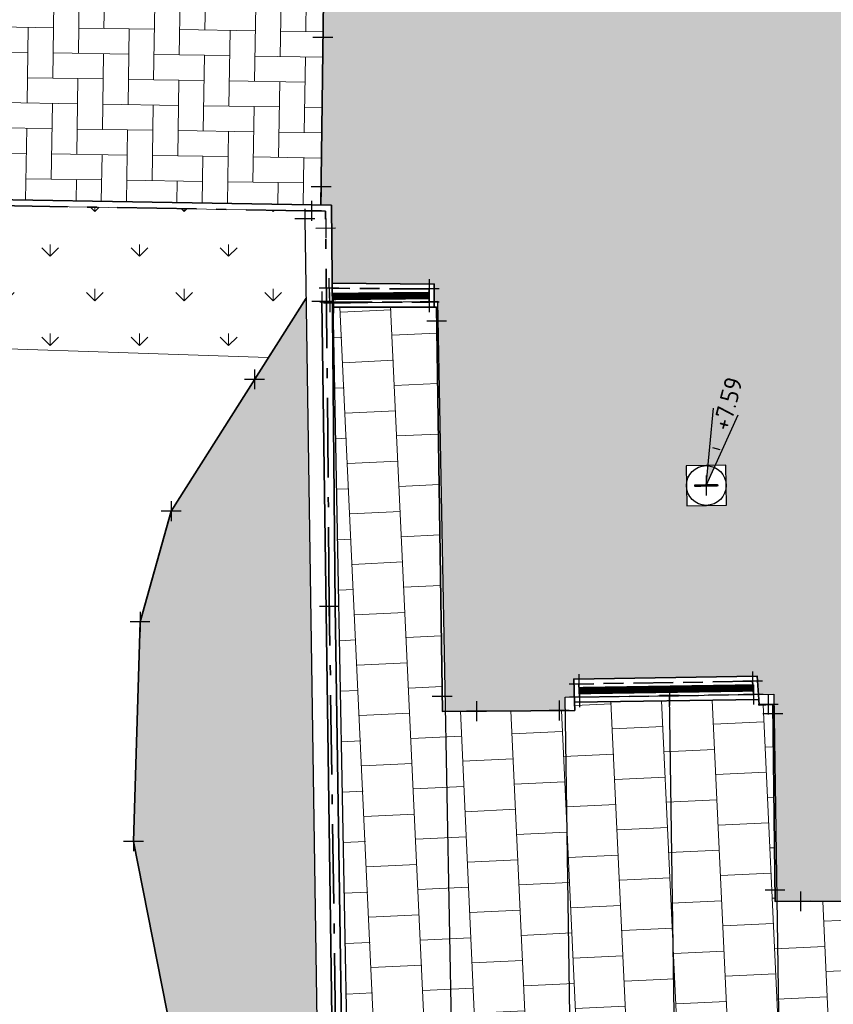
# Model space of a CAD drawing. Header units: millimetres. Extents: x -52896 to 112378, y -5052 to 108299.
# Tile 2 of 6: x 28122 to 44507, y 15473 to 35295. Entities that reach past the tile are written whole.
import ezdxf
from ezdxf.enums import TextEntityAlignment as Align

# ---------------------------------------------------------------- set-up
doc = ezdxf.new("R2010")
doc.units = ezdxf.units.MM
doc.header["$LTSCALE"] = 100
doc.linetypes.add('VH-OPSLUITBAND_100X200', pattern=[16, 8, -2, 4, -2])
doc.linetypes.add('VH-OPSLUITBAND_120X250', pattern=[26, 16, -4, 2, -4])
doc.layers.add('R-WE-AL-SITUATIEMETING-S', color=7, linetype='Continuous')
doc.layers.add('X-XX-AL-MEETPUNT_MARKER-S', color=7, linetype='Continuous')
for name, color, linetype, lineweight in [('R-WE-GR-BEPLANTING-G', 90, 'Continuous', 35), ('R-WE-GW-OPHOGING_KRUIN-G', 90, 'Continuous', 35), ('R-WE-IE-TERREINAFSCHEIDING_KUNSTMATIG_HEKWERK_LAAG-G', 210, 'Continuous', 35), ('R-WE-OG-BEBOUWING_FIETSENSTALLING-G', 7, 'Continuous', 25), ('R-WE-RI-PUT_INSPECTIE-S', 7, 'Continuous', 25), ('R-WE-RI-PUTDEKSELHOOGTE-S', 130, 'Continuous', 25), ('R-WE-VH-KANTOPSLUITING_VOORKANTBAND-G', 50, 'Continuous', 35), ('R-WE-VH-KANTVERHARDING-G', 7, 'Continuous', 35), ('R-WE-VH-VERHARDING_BETONSTRAATSTEEN_KF_HEIDEPAARS_ELLEBOOG-A', 241, 'Continuous', 18), ('R-WE-VH-VERHARDING_TEGEL_300X300-A', 252, 'Continuous', 18)]:
    doc.layers.add(name, color=color, linetype=linetype, lineweight=lineweight)
for name, color, linetype, lineweight, true_color in [('R-WE-GR-GRAS-A', 7, 'Continuous', 18, 0x7ca500), ('R-WE-GR-HAAG-G', 3, 'GR-HAAG1', 25, 0x00ff00), ('R-WE-VH-KANTOPSLUITING_OPSLUITBAND_100X200-G', 150, 'VH-OPSLUITBAND_100X200', 35, 0x007fff), ('R-WE-VH-KANTOPSLUITING_OPSLUITBAND_120X250-G', 150, 'VH-OPSLUITBAND_120X250', 35, 0x007fff)]:
    doc.layers.add(name, color=color, linetype=linetype, lineweight=lineweight, true_color=true_color)
doc.styles.add('NLCS-ISO', font='txt')
doc.linetypes.add('GR-HAAG1', pattern='A,6,[176,NLCS.SHX,S=0.125,R=0,X=0,Y=0],-2', length=8)
pattern_1 = [(90, (0, 0), (-898.025612, 898.025612), [238.125, -1557.926224]), (45, (0, 0), (-898.0256121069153, 898.0256121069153), [238.125, -1031.875]), (135, (0, 0), (-898.0256121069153, -898.0256121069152), [238.125, -1031.875])]

# ---------------------------------------------------------------- blocks, each defined once
blk = doc.blocks.new('SRI-PUT_INSPECTIE-SO')
at = {"lineweight": -3, "flags": 128}
blk.add_lwpolyline([(-1.999999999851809, -2.000000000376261), (2.000000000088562, -2.000000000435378), (2.000000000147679, 1.999999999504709), (-2.00000000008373, 1.999999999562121)], close=True, dxfattribs=at)
at = {"lineweight": -3, "ltscale": 1.5}
blk.add_circle((0, -7.105427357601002e-14), 1.999999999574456, dxfattribs=at)
at = {"ltscale": 0.1, "style": 'NLCS-ISO'}
blk.add_text('I', height=2.5, dxfattribs=at).set_placement((-0.002795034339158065, -0.007140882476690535), align=Align.MIDDLE_CENTER)
blk = doc.blocks.new('SAL-MEETPUNT_MARKER-SO')
at = {"layer": 'X-XX-AL-MEETPUNT_MARKER-S'}
for points in [[(0.7071067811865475, 0.7071067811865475), (-0.7071067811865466, -0.7071067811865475)], [(0.7071067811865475, -0.7071067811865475), (-0.7071067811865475, 0.7071067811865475)]]:
    blk.add_lwpolyline(points, dxfattribs=at)
blk = doc.blocks.new('SRI-PUTDEKSELHOOGTE-SO')
blk.add_hatch(color=256).paths.add_polyline_path([(3.661812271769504, 1.37184081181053), (3.018955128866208, 2.485302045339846), (0, 0)])
for p, q in [((0, 0), (6.037910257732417, 4.970604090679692)), ((0, 0), (7.323624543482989, 2.743681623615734)), ((0, 0), (3.018955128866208, 2.485302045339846)), ((3.14752655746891, 2.262609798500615), (3.533240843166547, 1.594533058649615))]:
    blk.add_line(p, q)
at = {"ltscale": 0.1, "style": 'NLCS-ISO'}
blk.add_attdef('PUTHGT', text='', height=1.8, rotation=30.00000000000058, dxfattribs=at).set_placement((5.01661480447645, 2.929534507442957), align=Align.MIDDLE_LEFT)

msp = doc.modelspace()

# ---------------------------------------------------------------- hatches: boundary and pattern name
at = {"layer": 'R-WE-GR-GRAS-A'}
h = msp.add_hatch(dxfattribs=at)
h.set_pattern_fill('GRASS', color=256, scale=50)
h.set_pattern_definition(pattern_1)
h.paths.add_polyline_path([(33887.94043083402, 29690.60858189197), (31171.11952124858, 25401.47363404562), (30545.83833171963, 23173.45558340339), (30411.72413189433, 18753.03497205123), (31181.5643064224, 14869.11644744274), (30716.34141781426, 9870.989131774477), (31133.60307369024, 5861.160368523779), (31705.39923237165, 2333.909150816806), (32817.83345036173, -721.2546927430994), (32391.0775705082, -1874.044534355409), (30648.34919181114, -3006.306782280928), (28371.79237761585, -4753.242295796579), (34801.86822683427, -4647.131156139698), (34722.69332322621, -2782.804481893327), (34375.77931522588, -2797.537352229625)])
h.paths.add_polyline_path([(68244.73930850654, 37701.50635222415), (67238.20887634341, 47131.47822331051), (65444.8300127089, 47534.24025160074), (66712.13843501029, 61046.24921997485), (56339.30076360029, 64485.41941685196), (56091.92808511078, 63562.39693135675), (55950.41645634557, 53793.36047647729), (55854.78729562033, 45253.36232816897), (55778.67695198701, 39885.15948930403, 0.3348562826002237), (58451.91543748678, 35863.2017254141), (66902.55923802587, 32789.37459254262), (75061.62929090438, 29864.80125341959), (77651.54256165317, 28905.35829571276, 0.4200545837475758), (82759.83210815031, 31434.92064571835), (83346.30860625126, 33618.09561551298), (82128.33482460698, 33947.38321275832)])
h.paths.add_polyline_path([(66078.83441741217, 35632.46937008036), (65796.23638451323, 34855.54366414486), (65724.17573111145, 34881.75492056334), (65703.07828314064, 34599.43104046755), (65391.5881690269, 34712.73208439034), (65556.80692373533, 34942.63345168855), (65484.74627041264, 34968.84470808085), (65767.3443032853, 35745.77041398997)], flags=16)
h.paths.add_polyline_path([(63256.52024476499, 38494.1415596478, -1), (63820.99777268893, 39061.03230791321, -1)], flags=16)
h.paths.add_polyline_path([(63503.47916323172, 38742.15626201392, -1), (63574.03885420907, 38813.01760553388, -1)], flags=0)
h.paths.add_polyline_path([(73076.66637290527, 31230.58740095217), (73358.55651468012, 31127.93289343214), (73255.90200710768, 30846.04275152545), (72974.01186528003, 30948.69725909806)], flags=16)
h.paths.add_polyline_path([(60716.21125765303, 35731.89189895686), (60613.66282936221, 35449.96314933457), (60331.734079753, 35552.51157766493), (60434.28250805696, 35834.44032730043)], flags=16)
h.paths.add_polyline_path([(79608.13436972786, 32983.87573065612, -1), (77322.00038184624, 30687.96820039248, -1)], flags=16)
h.paths.add_polyline_path([(76845.63406537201, 30458.29093044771, -1), (76488.42562974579, 30099.55537882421, -1)], flags=16)
h.paths.add_polyline_path([(58046.47795875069, 36826.89224770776, -1), (58403.68639437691, 37185.62779933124, -1)], flags=16)
h.paths.add_polyline_path([(58925.46108967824, 38634.02727708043), (58577.63100611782, 38436.50706807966), (58380.1107971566, 38784.337151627), (58727.94088071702, 38981.85736062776)], flags=16)
h.paths.add_polyline_path([(58925.46108967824, 38634.02727708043), (58862.71751476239, 38630.71087509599), (58826.56343001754, 38610.18026920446, -0.2748725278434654), (58648.77811432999, 38509.22237509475), (58588.18987992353, 38474.81649341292), (58553.78399821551, 38535.4047277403, -0.06645234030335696), (58511.66656145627, 38567.45952725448, -0.2046814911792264), (58452.82610419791, 38713.19004346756), (58418.42022250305, 38773.77827780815), (58479.00845681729, 38808.18415950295, -0.2748725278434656), (58656.79377255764, 38909.14205356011), (58692.94785732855, 38929.67265958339), (58727.94088071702, 38981.85736062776)], flags=16)
h.paths.add_polyline_path([(58878.57627230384, 38659.68728580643), (58802.68007894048, 38655.6756832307, -0.549943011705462), (58540.48470170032, 38596.40086907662, -0.7419630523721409), (58683.62896496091, 38865.32288408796), (58725.95739892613, 38928.44680037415)], flags=0)
h.paths.add_polyline_path([(58628.67680365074, 38684.97000459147, -1), (58676.8950832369, 38733.39442406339, -1)], flags=0)
h.paths.add_polyline_path([(78266.32830747, 31794.03597164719, -1), (78211.29174851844, 31738.76412371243, -1)], flags=0)
h.paths.add_polyline_path([(57502.72857993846, 42164.48915595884, -1), (59788.86256782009, 44460.39668622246, -1)], flags=16)
h.paths.add_polyline_path([(78504.01359876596, 32038.62274503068, -1), (78448.97703980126, 31983.35089708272, -1)], flags=0)
h.paths.add_polyline_path([(78578.95671767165, 31761.29871102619, -1), (78523.92015870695, 31706.02686307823, -1)], flags=0)
h.paths.add_polyline_path([(58704.64835679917, 43182.54781864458, -1), (58759.68491576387, 43237.81966659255, -1)], flags=0)
h.paths.add_polyline_path([(58629.70523789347, 43459.87185264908, -1), (58684.74179684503, 43515.14370058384, -1)], flags=0)
h.paths.add_polyline_path([(58392.01994665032, 43215.285079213, -1), (58447.05650561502, 43270.55692716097, -1)], flags=0)
h.paths.add_polyline_path([(62752.82001327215, 51276.76893350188), (61119.13637698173, 51358.88698771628), (60373.4108798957, 52814.75754547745), (61261.36901896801, 54188.5100492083), (62895.05265529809, 54106.39199492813), (63640.77815242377, 52650.5214371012)], flags=16)
edge = h.paths.add_edge_path()
edge.add_arc((94825.26127321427, 98374.63018261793), 10399.75130898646, 319.4239527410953, 346.5461266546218)
edge.add_arc((101928.1093061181, 96366.86453055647), 3039.542317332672, 352.2123106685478, 416.3800498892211)
edge.add_line((103611.0477614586, 98897.97805123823), (98366.53633353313, 100503.2412325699))
edge.add_line((98366.53633353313, 100503.2412325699), (92496.43112359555, 102347.5868684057))
edge.add_line((92496.4311236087, 102347.5868684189), (88889.98606290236, 103100.7429108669))
edge.add_arc((89111.1153926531, 100727.1970995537), 2383.824217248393, 95.32254779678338, 162.985212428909)
edge.add_arc((88844.69157423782, 100237.9100055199), 2336.876130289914, 149.4776912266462, 221.1984612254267)
edge.add_line((87086.34979439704, 98698.6815515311), (89356.6603020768, 95815.69348373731))
edge.add_arc((100878.2851309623, 104048.7672607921), 14160.9089579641, 215.5486802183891, 234.0337913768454)
edge.add_line((92561.46979304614, 92587.44425029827), (92785.00531682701, 93018.48023468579))
edge.add_line((92785.00531682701, 93018.4802346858), (92980.5966696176, 93025.8215750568))
edge.add_ellipse((92990.51666753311, 93151.28193245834), major_axis=(-0.2666256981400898, 124.9997156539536), ratio=0.9999999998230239, start_angle=92.02732270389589, end_angle=182.0273226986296, ccw=False)
edge.add_ellipse((92990.51666753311, 93151.28193245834), major_axis=(-0.2666256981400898, 124.9997156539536), ratio=0.9999999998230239, start_angle=182.0273226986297, end_angle=452.02732270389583, ccw=False)
edge.add_line((93010.3815360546, 93026.93952248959), (93205.40493406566, 93034.2595452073))
edge.add_line((93205.4049340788, 93034.2595452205), (93495.84826882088, 92564.18170511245))
edge.add_line((93495.84826875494, 92564.18170515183), (92638.41928944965, 92531.9989019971))
edge.add_arc((100878.2851309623, 104048.7672607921), 14160.90895796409, 234.4175364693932, 249.1713507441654)
edge.add_line((95843.02908856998, 90813.30205916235), (99560.0299112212, 89944.41605742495))
edge.add_arc((99993.49826535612, 92959.44401739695), 3046.02830150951, 261.8186886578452, 333.7043049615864)
h.paths.add_polyline_path([(99391.69723498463, 92947.14633336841, -0.1060884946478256), (93973.11673331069, 95271.87456447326), (89416.32236683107, 99669.5614677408), (89301.67400106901, 99937.66828637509, -0.1832087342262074), (89190.16205038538, 100198.4405542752), (89043.22944676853, 100542.0445180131), (89298.65552814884, 100798.5625815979), (95887.0383568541, 98358.94955848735), (100590.6246155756, 97079.21665420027, -0.4624203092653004), (101713.3403245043, 95171.00454935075, -0.2150448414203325)], flags=0)
h.paths.add_polyline_path([(95296.05443565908, 95632.49324948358, -1), (95860.53196358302, 96199.38399774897, -1)], flags=0)
h.paths.add_polyline_path([(95543.01335413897, 95880.50795186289, -1), (95613.5730451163, 95951.36929538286, -1)], flags=0)
h.paths.add_polyline_path([(89307.57570994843, 99931.6667226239, -1), (89872.05323787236, 100498.5574708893, -1)], flags=0)
h.paths.add_polyline_path([(99391.69723498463, 92947.14633336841, 0.2150448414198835), (101713.3403245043, 95171.00454935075, 0.4624203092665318), (100590.6246155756, 97079.21665420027), (95887.0383568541, 98358.94955848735), (89298.65552814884, 100798.5625815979), (89043.22944676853, 100542.0445180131), (89190.16205038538, 100198.4405542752, -0.6825790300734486), (89872.05323787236, 100498.5574708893, -1.010577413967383), (89301.67400106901, 99937.66828637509), (89416.32236683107, 99669.5614677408), (93973.11673331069, 95271.87456447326, 0.1060884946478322)], flags=16)
edge = h.paths.add_edge_path()
edge.add_line((34969.61266675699, 100034.25977274), (36757.75344613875, 100098.1781088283))
edge.add_line((36757.75344613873, 100098.1781088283), (37882.62655688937, 100162.0959048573))
edge.add_line((37882.62655694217, 100162.0959048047), (39050.61347584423, 100235.298072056))
edge.add_line((39050.61347584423, 100235.298072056), (40413.84863156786, 100599.5382540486))
edge.add_arc((39983.61233210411, 102243.7081944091), 1699.528777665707, 284.6640121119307, 360.3010024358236)
edge.add_line((41683.11765708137, 102252.6365998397), (41451.50857845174, 103758.9905538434))
edge.add_line((41451.50857845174, 103758.9905538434), (41246.20018323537, 104537.7860744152))
edge.add_arc((37901.02968891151, 102258.3901385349), 4047.939163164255, 394.2704795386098, 453.3702377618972)
edge.add_line((37663.06012604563, 106299.328390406), (33073.69196135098, 105414.8461420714))
edge.add_arc((35214.47169297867, 96724.96973197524), 8949.686580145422, 103.8394254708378, 137.2466504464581)
edge.add_arc((31956.07791765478, 98684.37123014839), 5283.852807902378, 128.8323578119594, 150.9238641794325)
edge.add_ellipse((27277.61771893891, 101061.5446505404), major_axis=(-199.9996673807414, -0.4266013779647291), ratio=0.9999999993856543, start_angle=413.61636537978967, end_angle=612.268032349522, ccw=False)
edge.add_arc((31956.07791765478, 98684.37123014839), 5283.852807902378, 155.2049581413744, 164.924371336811)
edge.add_line((26854.07761326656, 100058.6686467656), (27926.53277916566, 98508.14618092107))
edge.add_arc((29226.334878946, 99629.7359320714), 1716.813638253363, 220.7906695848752, 294.7408452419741)
edge.add_line((29944.84650093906, 98070.50852156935), (31068.38657746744, 98427.87345590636))
edge.add_line((31068.38657746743, 98427.87345590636), (31760.64377970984, 98760.2767741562))
edge.add_arc((35451.60406784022, 94141.75381481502), 5912.185904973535, 94.67623249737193, 128.6306122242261, ccw=False)
h.paths.add_polyline_path([(31946.90137442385, 101277.2728227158, -0.2264729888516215), (29606.88755291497, 100372.8396770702), (29621.31266967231, 100903.2017382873, -0.01044324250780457), (29883.8059955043, 101156.1307981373, -0.3667992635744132), (30273.9554182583, 101495.7848061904, -0.08422569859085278), (32809.55626874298, 102942.938915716, -0.02655224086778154), (37389.89975361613, 103417.2790482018), (38354.46662208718, 103383.9810599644), (38476.87901388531, 103353.1540427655, -0.715312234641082), (38546.65772242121, 103119.2253594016), (34840.54331603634, 102862.4180255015, 0.1170196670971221)], flags=16)
h.paths.add_polyline_path([(29996.99429479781, 100812.3742504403, -1), (30561.4718227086, 101379.2649986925, -1)], flags=0)
h.paths.add_polyline_path([(34840.54331603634, 102862.4180255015), (38546.65772242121, 103119.2253594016, 0.715312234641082), (38476.87901388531, 103353.1540427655), (38354.46662208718, 103383.9810599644), (37389.89975361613, 103417.2790482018, 0.02655224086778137), (32809.55626874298, 102942.938915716, 0.08422569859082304), (30273.9554182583, 101495.7848061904, -0.2017887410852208), (30561.4718227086, 101379.2649986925, -1), (29996.99429479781, 100812.3742504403, -0.2391293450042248), (29883.8059955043, 101156.1307981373, 0.01044324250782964), (29621.31266967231, 100903.2017382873), (29606.88755291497, 100372.8396770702, 0.2264729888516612), (31946.90137442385, 101277.2728227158, -0.1170196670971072)], flags=16)
h.paths.add_polyline_path([(62987.18248174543, 21885.71230909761), (62624.41085362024, 26870.05266127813, 0.4164545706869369), (59887.95417667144, 29165.8535792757, 0.412712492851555), (59234.77354531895, 28414.92544500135), (59541.6747031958, 25423.80447132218, -0.6177320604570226), (56817.13523805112, 23458.59565217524), (53316.18227336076, 25143.94556805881, -0.620093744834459), (53159.04536528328, 28533.48801392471), (54443.62265139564, 29308.39039228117), (53998.96640668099, 29697.71404708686), (52747.51708304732, 28974.94298091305, 0.5814237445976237), (52992.36386799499, 24727.23599255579), (56600.16235298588, 22986.31684661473, 0.5895165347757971), (60143.44346111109, 25371.36820902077), (59991.35057958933, 26877.48678948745), (60488.82050519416, 26927.72296305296), (60641.23983749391, 25418.37166297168, -0.5892264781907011), (56377.86235184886, 22538.41777186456), (52772.84879053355, 24277.9930714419, -0.5832561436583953), (52486.85449851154, 29401.79754317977), (53748.90245616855, 30130.68982092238), (53998.96640668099, 29697.71404708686), (54443.62265139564, 29308.39039228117), (55728.19993752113, 30083.29277065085, 0.4046548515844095), (55961.58908222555, 31057.47884485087, 0.4145368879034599), (52467.0248425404, 31792.56618641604), (48288.76683390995, 29063.33046875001, 0.5701355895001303), (48561.10990606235, 24703.88104807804), (59370.61440958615, 19428.57466956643, 0.574509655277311)])
h.paths.add_polyline_path([(61567.0114583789, 20077.52373900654, -1), (61209.80302276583, 19718.78818739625, -1)], flags=16)
h.paths.add_polyline_path([(48977.39538015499, 27118.83703206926, -1), (51263.52936803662, 29414.7445623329, -1)], flags=16)
h.paths.add_polyline_path([(50179.3151569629, 28136.89569480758, -1), (50234.3517159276, 28192.16754275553, -1)], flags=0)
h.paths.add_polyline_path([(50104.3720380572, 28414.21972881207, -1), (50159.40859700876, 28469.49157674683, -1)], flags=0)
h.paths.add_polyline_path([(47637.38414150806, 26433.53078937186, -1), (47994.59257713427, 26792.26634099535, -1)], flags=16)
h.paths.add_polyline_path([(70633.15670534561, 26521.56036224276, 0.5631067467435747), (67225.10499128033, 23770.71040009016), (68792.33211875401, 14359.61221066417, 0.1746882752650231), (69622.67376224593, 12941.50969144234), (74856.00666492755, 8289.292614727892, 0.4940338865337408), (78838.66350906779, 9179.551825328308), (83338.94421371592, 19010.88650476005, 0.4486844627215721), (81940.18190299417, 22373.73886562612)])
h.paths.add_polyline_path([(77757.2410103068, 17951.30924115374, -0.4337534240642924), (78039.00590721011, 17277.72995155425), (77167.3911469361, 15338.10596098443, -0.494915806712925), (76393.12271493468, 15157.37149645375), (73977.89574206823, 17150.03124536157, -0.1788671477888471), (73106.21342737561, 18648.10359624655), (73063.16033676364, 18894.49139092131, -0.5791766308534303), (73730.000334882, 19449.19067482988)], flags=16)
h.paths.add_polyline_path([(74756.18960166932, 14641.74147745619, -1), (74191.7120737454, 14074.8507291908, -1)], flags=16)
h.paths.add_polyline_path([(74509.23068318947, 14393.72677507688, -1), (74438.67099222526, 14322.86543157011, -1)], flags=0)
h.paths.add_polyline_path([(80649.9673373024, 17943.07408761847), (81104.98109681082, 17735.80016578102), (78622.63326759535, 12286.47779926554), (78167.61950807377, 12493.75172108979)], flags=16)
h.paths.add_polyline_path([(82278.89552285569, 19054.58745518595), (82732.94765443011, 18845.21538959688), (78555.58270936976, 9786.024746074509), (78101.53057780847, 9995.396811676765)], flags=16)
h.paths.add_polyline_path([(69830.52173509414, 14162.8640568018, -1), (69473.31329948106, 13804.1285051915, -1)], flags=16)
h.paths.add_polyline_path([(76923.47885660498, 8472.171210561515, -1), (76566.27042097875, 8113.435658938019, -1)], flags=16)
h.paths.add_polyline_path([(64014.31210794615, 38886.54396156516), (64719.90901785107, 39595.15739689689), (63869.57289545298, 40441.87368878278), (63163.97598554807, 39733.26025345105)], flags=24)
h.paths.add_polyline_path([(59145.08748474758, 44368.35729006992), (59885.96424013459, 45112.40139715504), (59035.62811773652, 45959.11768904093), (58294.7513623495, 45215.0735819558)], flags=24)
h.paths.add_polyline_path([(78478.68018391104, 31691.78871154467), (79219.55693929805, 32435.83281862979), (78369.22081689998, 33282.54911051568), (77628.34406151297, 32538.50500343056)], flags=8)
h.paths.add_polyline_path([(91411.2143084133, 99113.3800399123), (92116.81121831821, 99821.99347524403), (91266.47509592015, 100668.7097671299), (90560.87818601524, 99960.09633179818)], flags=8)
h.paths.add_polyline_path([(96149.97764647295, 93283.80591278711), (97173.09316583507, 94311.29539401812), (96322.75704343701, 95158.01168590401), (95299.64152407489, 94130.522204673)], flags=8)
h.paths.add_polyline_path([(29686.65852962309, 101041.7304944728), (30709.77404899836, 102069.219975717), (29859.43792654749, 102915.9362676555), (28836.32240717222, 101888.4467864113)], flags=24)
h.paths.add_polyline_path([(50287.79624254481, 28237.22703097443), (51028.67299793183, 28981.27113805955), (50178.33687553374, 29827.98742994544), (49437.46012014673, 29083.94332286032)], flags=8)
h.paths.add_polyline_path([(74815.77561487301, 15190.99938159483), (75838.89113424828, 16218.48886283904), (74988.5550118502, 17065.20515472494), (73965.43949247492, 16037.71567348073)], flags=24)
h.paths.add_polyline_path([(71395.00442184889, 21244.34293782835), (72135.88117723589, 21988.38704491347), (71285.54505483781, 22835.10333679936), (70544.6682994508, 22091.05922971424)], flags=24)
h = msp.add_hatch(dxfattribs=at)
h.set_pattern_fill('GRASS', color=256, scale=50)
h.set_pattern_definition(pattern_1)
h.paths.add_polyline_path([(50225.73040815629, 49431.1079368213), (50224.6664883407, 49483.19323433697), (50178.26651414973, 49589.11230646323), (49888.44066374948, 49593.81626518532), (49900.35444071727, 50327.86194252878), (49893.6906737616, 50350.1962153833), (49541.92273841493, 50374.15273716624), (49685.80783249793, 52486.9036132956), (49922.51937741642, 52470.7827997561), (49981.96372432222, 53013.86065171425), (50134.99043122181, 52997.11061743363), (50162.75411033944, 53250.75692743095), (50607.49558292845, 53202.07630774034), (50613.33762590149, 53783.141241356), (50622.853540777, 54693.4627437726), (50280.43452617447, 54686.4683251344), (50277.22172194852, 54843.75448662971), (49943.14478176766, 54849.17665349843), (49955.41329272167, 55605.07862134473), (49596.6268563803, 55629.51312553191), (49740.51195051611, 57742.26400160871), (49977.22349543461, 57726.14318806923), (50036.66784234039, 58269.22104002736), (50189.69454923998, 58252.47100574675), (50217.45822835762, 58506.11731574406), (50357.62619737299, 58490.77477628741), (50358.09294313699, 58491.67292398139), (50360.4069260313, 58490.47040258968), (50662.19970094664, 58457.43669605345), (50693.69718197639, 61470.58200798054), (49045.77298104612, 62463.2132549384), (43094.21128633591, 52664.72088674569), (43807.77020313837, 51629.62201596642), (37611.1355218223, 39478.18191095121), (32410.42620981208, 40107.02183642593), (28316.20185133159, 42871.62716510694), (28151.36720645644, 35917.40223215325), (34352.91450610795, 35798.18459573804), (34357.41728348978, 35978.12625058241), (41361.69974097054, 35802.85430130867, 0.2838628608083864), (44357.30331741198, 37654.79685212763), (50208.76946293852, 48195.41490574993, 0.109493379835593), (50566.09397392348, 49438.06036988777)])
h.paths.add_polyline_path([(42405.85080281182, 43875.30953884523, -1), (44691.98479069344, 46171.21706910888, -1)], flags=16)
h.paths.add_polyline_path([(39232.8183490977, 37154.32232917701), (39279.79321351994, 37107.54743397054), (39230.46683085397, 37079.74486216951), (39241.33407599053, 37068.9238782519), (39124.66707172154, 36951.75810623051), (39077.69220729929, 36998.53300143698), (39194.35921156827, 37115.69877345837), (39205.22645670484, 37104.87778954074)], flags=16)
h.paths.add_polyline_path([(38981.19448606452, 37104.28802555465), (39028.16935048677, 37057.51313034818), (38978.84296782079, 37029.71055854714), (38989.71021295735, 37018.88957462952), (38873.04320868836, 36901.72380260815), (38826.06834426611, 36948.49869781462), (38942.73534853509, 37065.664469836), (38953.60259367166, 37054.84348591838)], flags=16)
h.paths.add_polyline_path([(46404.59720974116, 42567.9985816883, -1), (46047.38877412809, 42209.263030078, -1)], flags=16)
h.paths.add_polyline_path([(43350.17872843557, 44981.37731009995, -1), (43295.14216947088, 44926.10546215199, -1)], flags=0)
h.paths.add_polyline_path([(43662.80713863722, 44948.64004947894, -1), (43607.77057967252, 44893.36820153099, -1)], flags=0)
h.paths.add_polyline_path([(43587.86401971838, 45225.96408347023, -1), (43532.82746076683, 45170.69223553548, -1)], flags=0)
h.paths.add_polyline_path([(29981.66698515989, 36344.88600430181, -1), (30338.87542078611, 36703.6215559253, -1)], flags=16)
h.paths.add_polyline_path([(49711.25759483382, 53818.25189714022, -1), (50068.46603046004, 54176.98744876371, -1)], flags=16)
h.paths.add_polyline_path([(22713.69909717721, 36839.60241355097), (22559.55158793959, 36432.40814231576), (22900.90462793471, 36454.07465507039), (22900.11355523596, 36487.20543252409), (23699.88560307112, 36506.301808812), (23709.43379122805, 36106.41578498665), (22864.42689736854, 36086.23932384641), (22867.67888421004, 36035.00470200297), (26468.75440193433, 35952.41050423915), (26479.44892484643, 37183.46966987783)])
h.paths.add_polyline_path([(23967.98331502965, 31617.14839988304), (20622.09112535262, 31670.28263715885), (20617.44089746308, 31377.45522190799), (20217.4913254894, 31383.80659667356, -0.1942353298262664), (20280.08327696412, 31357.37470677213, -1), (20152.01743781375, 31228.76136825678, -0.6747118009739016), (20217.4913254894, 31383.80659667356), (19817.54175371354, 31390.15797132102), (19822.19198161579, 31682.9853867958), (19702.34658296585, 31684.88858440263), (19689.82863532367, 31023.95152140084), (22978.53685104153, 31166.44371245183), (24651.86792934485, 28776.53540621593), (33128.71329224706, 28491.99160949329), (33887.94043083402, 29690.60858189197), (33863.96119897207, 31287.53086269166), (33866.70363046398, 31448.41943083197)])
edge = h.paths.add_edge_path(flags=16)
edge.add_spline(control_points=[(25699.24934481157, 29998.38461196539), (25687.46880690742, 30003.85554893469), (25658.00749116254, 30017.53752185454), (25602.50861545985, 29982.62679954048), (25556.39635166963, 29930.92810484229), (25485.31300046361, 29888.32258738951), (25422.55127653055, 29911.94921284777), (25370.68949145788, 29896.02565071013), (25341.44870945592, 29858.56592524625), (25313.47367973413, 29848.44921679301), (25299.59495047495, 29843.43020297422)], knot_values=[0, 0, 0, 0, 0.03712142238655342, 0.09283497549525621, 0.1734901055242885, 0.2575272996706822, 0.3138344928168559, 0.3641584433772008, 0.4082605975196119, 0.4516820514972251, 0.4516820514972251, 0.4516820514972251, 0.4516820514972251], degree=3, periodic=0)
edge.add_line((25299.59495046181, 29843.43020296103), (25352.69377536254, 29511.13768276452))
edge.add_ellipse((25386.05220133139, 29313.93914240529), major_axis=(-199.9996673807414, -0.4266013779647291), ratio=0.9999999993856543, start_angle=225.0000000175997, end_angle=279.47914054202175, ccw=False)
edge.add_ellipse((25386.05220133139, 29313.93914240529), major_axis=(-199.9996673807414, -0.4266013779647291), ratio=0.9999999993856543, start_angle=279.4791405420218, end_angle=585.0000000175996, ccw=False)
edge.add_line((25352.6937753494, 29511.13768275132), (25270.68629621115, 30024.34060135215))
edge.add_spline(control_points=[(25270.68629626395, 30024.34060129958), (25284.56502550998, 30029.35961510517), (25312.54005520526, 30039.47632363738), (25341.78083723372, 30076.93604902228), (25393.64262234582, 30092.85961119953), (25456.40434621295, 30069.23298578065), (25527.48769745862, 30111.83850316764), (25573.59996120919, 30163.53719793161), (25629.09883689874, 30198.44792023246), (25658.56015270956, 30184.76594727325), (25670.34069061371, 30179.29501030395)], knot_values=[0, 0, 0, 0, 0.04342145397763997, 0.08752360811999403, 0.1378475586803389, 0.1941547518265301, 0.2781919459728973, 0.3588470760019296, 0.4145606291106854, 0.4516820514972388, 0.4516820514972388, 0.4516820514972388, 0.4516820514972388], degree=3, periodic=0)
edge.add_line((25670.34069061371, 30179.29501030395), (25699.24934511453, 29998.38461195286))
h.paths.add_polyline_path([(43921.40941005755, 43161.23674562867), (44768.12570194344, 44011.57286802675), (43917.78957954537, 44858.28915991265), (43071.07328765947, 44007.95303751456)], flags=24)
at = {"layer": 'R-WE-VH-VERHARDING_BETONSTRAATSTEEN_KF_HEIDEPAARS_ELLEBOOG-A'}
h = msp.add_hatch(dxfattribs=at)
h.set_pattern_fill('AR-HBONE', color=256, scale=5, angle=137.6822123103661)
h.set_pattern_definition([(182.6822123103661, (181117156.4288713, -411735026.8687512), (-483.6709208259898, -531.2160015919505), [1523.999999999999, -507.9999999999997]), (272.6822123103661, (181116648.985756, -411735050.6412753), (-483.6709208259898, -531.2160015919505), [1524, -508])])
h.paths.add_polyline_path([(55778.67695198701, 39885.15948930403), (55854.78729562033, 45253.36232816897), (55950.41645634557, 53793.36047647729), (56091.92808508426, 63562.39693143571), (51013.91518275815, 63799.1342658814), (50994.36802187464, 61533.18864846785), (50913.32246455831, 53780.12518543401), (50870.64355636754, 49535.16890756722, -0.1185145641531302), (50471.6790023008, 48050.9151393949), (44622.65157102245, 37514.690096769, -0.2836666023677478), (41357.9448808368, 35502.85434924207), (34349.91257049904, 35678.22013310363), (34237.16709914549, 35680.38753552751), (34186.92362688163, 31562.97854188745), (34399.9576419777, 31559.34726344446), (34414.9813681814, 29988.02548452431), (36470.01759182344, 29972.97453357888), (36467.98910244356, 29627.22243190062), (36537.13923736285, 29628.52871427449), (36693.17714026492, 21368.41415129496), (39112.11568412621, 21387.94801815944), (39108.18522188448, 21656.49649186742), (39293.36900848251, 21659.20683266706), (39280.14303125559, 22018.5849660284), (42975.15651702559, 22077.26902176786), (42997.00067165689, 21713.41300353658), (43307.73545087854, 21717.9609024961), (43368.83571427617, 17543.29099520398), (45845.30239810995, 17555.58321136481), (45843.32496846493, 17699.50171306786), (46080.49557147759, 17702.76041969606), (46078.48511612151, 18132.56852068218), (49796.81191008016, 18197.33871595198), (49788.54558432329, 17819.95550149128), (50023.25523103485, 17814.81434435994), (50022.98847119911, 17756.92998224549), (50042.92857489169, 17757.2039578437), (50098.09631415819, 13742.06316646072), (52646.29038159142, 13740.15500397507), (52645.55327548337, 13793.80202421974), (52852.8905463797, 13796.65082305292), (52851.86389099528, 14277.96842259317), (56547.91984684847, 14306.76793004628), (56559.7646656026, 13896.89346933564), (56704.58514444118, 13901.07858570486), (56705.43860421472, 13849.58455014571), (56845.15688191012, 13851.50426899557), (56899.55267645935, 9892.546074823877), (59406.50436029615, 9934.096177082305), (59405.86479489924, 9980.644125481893), (59623.21095611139, 9983.630445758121), (59611.59921934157, 10356.75293773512), (63330.85126354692, 10380.36679788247), (63347.41621981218, 10108.65062256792), (63642.52649295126, 10114.80101868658), (63730.51524009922, 5892.896849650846), (66150.71567784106, 6006.18887777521), (66149.3355007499, 6106.638983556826), (66359.37593043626, 6109.524923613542), (66369.99802181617, 6503.059222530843), (70094.04093528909, 6536.377369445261), (70100.50202608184, 6160.927721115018), (70348.93910717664, 6164.341228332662), (70350.39472042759, 6058.400831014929), (70392.06782652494, 6058.92839630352), (70444.17627005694, 1942.81094894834), (72942.55945788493, 2021.381403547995), (72936.79358495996, 2286.655089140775), (73122.89921180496, 2290.700199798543), (73120.00399862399, 2587.031608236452), (76848.23937120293, 2623.457163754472), (76850.698831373, 2371.726024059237), (77105.32010083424, 2377.260360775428), (76999.87285291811, 7228.629834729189, -0.2188005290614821), (74528.96565869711, 7911.017895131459), (69296.08454689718, 12562.83334838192, -0.1743959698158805), (68299.86050068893, 14273.05704671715), (66730.6799203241, 23695.88559527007, -0.5641186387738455), (70804.2358645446, 26991.38303067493), (80600.74833992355, 23397.67165856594), (82759.83210815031, 31434.92064571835, -0.420054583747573), (77651.54256165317, 28905.35829571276), (75061.62929090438, 29864.80125341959), (66902.55923802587, 32789.37459254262), (58451.91543748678, 35863.2017254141, -0.334856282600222)])
h.paths.add_polyline_path([(56385.9269629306, 31322.09228688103, -0.4090944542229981), (55990.89921767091, 29657.83313862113), (53409.06035312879, 28100.37676885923, 0.6241207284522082), (53524.7382326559, 25598.46696376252), (57042.06404218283, 23905.23520172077, 0.6230487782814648), (59045.8959031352, 25357.07994253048), (58736.60380465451, 28371.50350831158, -0.4138792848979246), (59846.76930359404, 29664.1703583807, -0.4163074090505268), (63122.90350186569, 26908.93462097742), (63485.92830704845, 21921.11571471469, -0.5748424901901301), (59153.01008308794, 18978.40594323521), (48337.94671247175, 24256.42518675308, -0.571169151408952), (48011.6886820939, 29479.55953220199), (52193.58983941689, 32211.17495254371, -0.4155028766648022)], flags=16)
h.paths.add_polyline_path([(55961.58908222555, 31057.47884485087, -0.4046548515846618), (55728.19993752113, 30083.29277065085), (53159.04536528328, 28533.48801392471, 0.6200937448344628), (53316.18227336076, 25143.94556805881), (56817.13523805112, 23458.59565217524, 0.6177320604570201), (59541.6747031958, 25423.80447132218), (59234.77354531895, 28414.92544500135, -0.4127124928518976), (59887.95417667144, 29165.8535792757, -0.4164545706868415), (62624.41085362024, 26870.05266127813), (62987.18248174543, 21885.71230909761, -0.5745096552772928), (59370.61440958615, 19428.57466956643), (48561.10990606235, 24703.88104807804, -0.5701355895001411), (48288.76683390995, 29063.33046875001), (52467.0248425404, 31792.56618641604, -0.4145368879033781)], flags=0)
h.paths.add_polyline_path([(53748.90245616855, 30130.68982092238), (53998.96640668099, 29697.71404708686), (52747.51708304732, 28974.94298091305, 0.5814237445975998), (52992.36386799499, 24727.23599255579), (56600.16235298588, 22986.31684661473, 0.5895165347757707), (60143.44346111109, 25371.36820902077), (59991.35057958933, 26877.48678948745), (60488.82050519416, 26927.72296305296), (60641.23983749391, 25418.37166297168, -0.5892264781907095), (56377.86235184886, 22538.41777186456), (52772.84879053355, 24277.9930714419, -0.2927538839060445), (51132.13075460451, 27001.51332271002, -0.3814744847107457), (48977.39538015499, 27118.83703206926, -1), (51263.52936803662, 29414.7445623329, -0.1375440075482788), (51693.72682921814, 28653.10537590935, -0.09330154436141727), (52486.85449851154, 29401.79754317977)], flags=0)
h.paths.add_polyline_path([(46071.07082466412, 33098.02164125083), (45995.82434639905, 32807.61164226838), (45705.41434740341, 32882.8581205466), (45780.66082566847, 33173.26811952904)], flags=16)
h.paths.add_polyline_path([(51263.52936803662, 29414.7445623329, -1), (48977.39538015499, 27118.83703206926, -1)], flags=0)
h.paths.add_polyline_path([(50159.40859700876, 28469.49157674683, -1), (50104.3720380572, 28414.21972881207, -1)], flags=0)
h.paths.add_polyline_path([(50234.3517159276, 28192.16754275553, -1), (50179.3151569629, 28136.89569480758, -1)], flags=0)
h.paths.add_polyline_path([(47994.59257713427, 26792.26634099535, -1), (47637.38414150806, 26433.53078937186, -1)], flags=0)
h.paths.add_polyline_path([(53042.40297251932, 45445.65581578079), (53045.7621008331, 45745.63700896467), (53345.74329399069, 45742.27788062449), (53342.38416567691, 45442.29668744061)], flags=16)
h.paths.add_polyline_path([(42342.06998752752, 26323.6179330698), (42354.7739532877, 25523.71880858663), (41554.8748288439, 25511.01484289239), (41542.17086311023, 26310.91396729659)], flags=16)
h.paths.add_polyline_path([(61567.0114583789, 20077.52373900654, -1), (61209.80302276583, 19718.78818739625, -1)], flags=0)
h.paths.add_polyline_path([(53380.66790520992, 58353.02010581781), (53385.01316847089, 58652.98863529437), (53684.9816979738, 58648.64337203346), (53680.63643471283, 58348.67484255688)], flags=16)
h.paths.add_polyline_path([(72595.56364397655, 7496.764810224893), (72620.71002829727, 6697.160120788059), (71821.1053389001, 6672.013736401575), (71795.95895453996, 7471.618425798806)], flags=16)
h.paths.add_polyline_path([(41568.90682889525, 26111.87244207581), (41575.25881174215, 25711.92287995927), (42325.16424093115, 25723.83284785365), (42318.8122579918, 26123.78241008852)], flags=8)
h.paths.add_polyline_path([(71825.7881552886, 7273.016916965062), (71838.36134733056, 6873.21457218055), (72587.9907436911, 6896.789307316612), (72575.41755159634, 7296.5916521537)], flags=8)
h.paths.add_polyline_path([(50287.79624254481, 28237.22703097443), (51028.67299793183, 28981.27113805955), (50178.33687553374, 29827.98742994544), (49437.46012014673, 29083.94332286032)], flags=8)
h = msp.add_hatch(dxfattribs=at)
h.set_pattern_fill('AR-HBONE', color=256, scale=5, angle=134.1222123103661)
h.set_pattern_definition([(179.1222123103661, (181117156.4288713, -411735026.8687512), (-515.7227850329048, -500.1579840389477), [1524, -508]), (269.1222123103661, (181116648.488833, -411735019.0863559), (-515.7227850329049, -500.1579840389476), [1523.999999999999, -507.9999999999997])])
h.paths.add_polyline_path([(22875.30868843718, 35914.79814557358), (23002.84922764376, 33905.41383325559), (23636.07153988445, 33945.60600287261), (23637.8937572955, 33964.82767032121), (23544.04315914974, 33989.76042796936), (23986.40073938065, 35654.85997631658), (24508.29761274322, 35516.21058549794), (24065.9400325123, 33851.11103715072), (23983.20154761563, 33873.09170251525), (23716.44495735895, 33283.39237998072), (23943.06968719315, 33279.79347976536), (23930.36693751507, 32479.89433598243), (23130.4677937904, 32492.59708565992), (23143.1705434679, 33292.49622938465), (23573.50875939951, 33285.66226956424), (23609.14914703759, 33661.61503720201), (23636.07153988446, 33945.60600287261), (23002.84922764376, 33905.41383325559), (23139.63843295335, 31750.31801075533), (23969.95860535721, 31737.13216180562), (34186.9236268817, 31562.97854189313), (34237.16709914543, 35680.38753552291), (27183.32640487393, 35815.98953534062)])
at = {"layer": 'R-WE-VH-VERHARDING_TEGEL_300X300-A'}
h = msp.add_hatch(dxfattribs=at)
h.set_pattern_fill('AR-B88', color=256, scale=5, angle=92.68221231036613)
h.set_pattern_definition([(92.68221231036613, (181117156.4288713, -411735026.8687512), (-1014.88692241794, -47.54508076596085), []), (182.6822123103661, (181117156.4288713, -411735026.8687512), (-991.1143820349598, -554.988541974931), [1015.999999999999, -1015.999999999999])])
h.paths.add_polyline_path([(36693.17714026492, 21368.41415129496), (36634.59743553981, 21367.94109746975), (36515.11752214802, 29509.38319261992), (36467.29363503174, 29508.68135207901), (34439.08324103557, 29505.78650369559), (35045.43127208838, -2592.210897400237), (37145.10908134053, -2555.321933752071)])
h.paths.add_polyline_path([(39112.11568412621, 21387.94801815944), (36693.17714026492, 21368.41415129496), (37145.10908134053, -2555.321933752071), (39461.95245884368, -2514.617616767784)])
h.paths.add_polyline_path([(41209.50008322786, 21582.02563158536), (39297.25438212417, 21553.6329076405), (39298.58019220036, 21389.45379141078), (39112.11568412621, 21387.94801815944), (39461.95245884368, -2514.617616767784), (41561.63746151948, -2477.728526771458)])
h.paths.add_polyline_path([(43368.83571427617, 17543.29099520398), (43334.05788981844, 17543.11837162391), (43285.3219670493, 21511.02421356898), (43010.14292128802, 21494.50379522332), (43003.28956297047, 21608.65953605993), (41209.50008322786, 21582.02563158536), (41561.63746151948, -2477.728526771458), (43661.32246415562, -2440.839436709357)])
h.paths.add_polyline_path([(45845.30239810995, 17555.58321136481), (43368.83571428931, 17543.29099521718), (43661.32246415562, -2440.839436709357), (46119.4583935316, -2397.652769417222)])
h.paths.add_polyline_path([(47943.80477783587, 17679.00714480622), (46080.71837216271, 17655.12865109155), (46081.20666489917, 17556.7541482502), (45845.30239810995, 17555.58321136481), (46119.4583935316, -2397.652769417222), (48219.14975411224, -2360.763567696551)])
h.paths.add_polyline_path([(50098.09631415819, 13742.06316646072), (50004.48629529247, 13742.13326436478), (50022.98847119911, 17756.92998224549), (49787.09405700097, 17753.68881037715), (49785.97537578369, 17702.61756826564), (47943.80477783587, 17679.00714480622), (48219.14975411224, -2360.763567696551), (50318.84111471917, -2323.874365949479)])
h.paths.add_polyline_path([(52646.29038159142, 13740.15500397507), (50098.09631415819, 13742.06316646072), (50318.84111469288, -2323.874365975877), (52866.39399768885, -2279.116743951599)])
h.paths.add_polyline_path([(54745.70912251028, 13796.8856282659), (52852.93366591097, 13776.43548920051), (52852.90638220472, 13740.00028381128), (52646.29038159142, 13740.15500397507), (52866.39399768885, -2279.116743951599), (54966.08535826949, -2242.227542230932)])
h.paths.add_polyline_path([(56899.55267645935, 9892.546074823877), (56771.05767562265, 9890.41640456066), (56705.43860421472, 13849.58455014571), (56561.18910600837, 13847.60257264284), (56562.08762922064, 13816.51035081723), (54745.70912251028, 13796.8856282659), (54966.08535826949, -2242.227542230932), (57065.77671890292, -2205.33834056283)])
h.paths.add_polyline_path([(59406.50436029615, 9934.096177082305), (56899.55267645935, 9892.546074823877), (57065.77671890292, -2205.33834056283), (59572.69414077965, -2161.294637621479)])
h.paths.add_polyline_path([(61507.38812760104, 9884.201304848), (59626.94587407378, 9863.615503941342), (59624.63997251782, 9937.711546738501), (59406.50436029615, 9934.096177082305), (59572.69414080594, -2161.294637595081), (61672.38550138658, -2124.405435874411)])
h.paths.add_polyline_path([(63605.46840126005, 10038.3463702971), (63351.9146492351, 10034.86256035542), (63359.86325893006, 9904.480940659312), (61507.38812760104, 9884.201304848), (61672.38550138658, -2124.405435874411), (63772.07686195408, -2087.516234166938)])
h.paths.add_polyline_path([(66150.71567778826, 6006.188877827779), (63662.47033804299, 5889.711599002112), (63772.07686195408, -2087.516234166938), (66261.32169985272, -2043.783018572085)])
h.paths.add_polyline_path([(70350.39472042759, 6058.400831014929), (70102.32045031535, 6055.260307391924), (68250.53779858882, 6033.561276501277), (68361.01306043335, -2006.893816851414), (70460.70442101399, -1970.004615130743)])
h.paths.add_polyline_path([(72942.55945788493, 2021.381403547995), (70406.95870449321, 1941.640511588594), (70460.70442101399, -1970.004615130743), (73028.33398227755, -1924.894268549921)])
h.paths.add_polyline_path([(75041.78742414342, 2079.720431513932), (73125.62584830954, 2011.622989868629), (73125.47430475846, 2027.133804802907), (72942.55945788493, 2021.381403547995), (73028.33398225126, -1924.894268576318), (75128.02817152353, -1888.005017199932)])
h.paths.add_polyline_path([(77110.37098260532, 2144.881667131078), (76852.92292266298, 2144.085407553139), (75041.78742414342, 2079.720431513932), (75128.02817154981, -1888.005017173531), (77122.73588358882, -1852.96025938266)])
h.paths.add_polyline_path([(66356.84718004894, 6015.838101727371), (66150.71567788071, 6006.188877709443), (66261.32169985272, -2043.783018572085), (68361.01306043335, -2006.893816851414), (68250.53779858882, 6033.561276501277), (66356.72657267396, 6011.369758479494)])

# ---------------------------------------------------------------- linework, layer by layer
at = {"layer": 'R-WE-GR-BEPLANTING-G', "const_width": 150}
for points in [[(36368.65562958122, 29741.12404076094), (34417.52040909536, 29722.46884125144)], [(39388.70981107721, 21787.64670431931), (42889.13517692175, 21841.42874769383)]]:
    msp.add_lwpolyline(points, dxfattribs=at)
at = {"layer": 'R-WE-GR-GRAS-A'}
msp.add_lwpolyline([(23967.98331502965, 31617.14839988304), (20622.09112535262, 31670.28263715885), (20617.44089746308, 31377.45522190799), (20217.4913254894, 31383.80659667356, -0.1942353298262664), (20280.08327696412, 31357.37470677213, -1), (20152.01743781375, 31228.76136825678, -0.6747118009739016), (20217.4913254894, 31383.80659667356), (19817.54175371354, 31390.15797132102), (19822.19198161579, 31682.9853867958), (19702.34658296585, 31684.88858440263), (19689.82863532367, 31023.95152140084), (22978.53685104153, 31166.44371245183), (24651.86792934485, 28776.53540621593), (33128.71329224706, 28491.99160949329), (33887.94043083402, 29690.60858189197), (33863.96119897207, 31287.53086269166), (33866.70363046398, 31448.41943083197), (23967.98331502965, 31617.14839988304)], format="xyb", close=True, dxfattribs=at)
msp.add_lwpolyline([(33887.94043083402, 29690.60858189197), (31171.11952124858, 25401.47363404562), (30545.83833171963, 23173.45558340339), (30411.72413189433, 18753.03497205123), (31181.5643064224, 14869.11644744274), (30716.34141781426, 9870.989131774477), (31133.60307369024, 5861.160368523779), (31705.39923237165, 2333.909150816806), (32817.83345036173, -721.2546927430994), (32391.0775705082, -1874.044534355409), (30648.34919181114, -3006.306782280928), (28371.79237761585, -4753.242295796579), (34801.86822683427, -4647.131156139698), (34722.69332322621, -2782.804481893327), (34375.77931522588, -2797.537352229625), (33887.94043083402, 29690.60858189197)], close=True, dxfattribs=at)
at = {"layer": 'R-WE-GR-HAAG-G'}
msp.add_lwpolyline([(33863.96119897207, 31287.53086269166), (34375.77931522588, -2797.537352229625)], dxfattribs=at)
at = {"layer": 'R-WE-GW-OPHOGING_KRUIN-G'}
msp.add_lwpolyline([(33887.94043083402, 29690.60858189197), (31171.11952124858, 25401.47363404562), (30545.83833171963, 23173.45558340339), (30411.72413189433, 18753.03497205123), (31181.5643064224, 14869.11644744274), (30716.34141781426, 9870.989131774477), (31133.60307369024, 5861.160368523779), (31705.39923237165, 2333.909150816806), (32817.83345036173, -721.2546927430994), (32391.0775705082, -1874.044534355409), (30648.34919181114, -3006.306782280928), (28371.79237761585, -4753.242295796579)], dxfattribs=at)
at = {"layer": 'R-WE-IE-TERREINAFSCHEIDING_KUNSTMATIG_HEKWERK_LAAG-G'}
msp.add_lwpolyline([(34207.63074566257, 29623.02365555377), (34653.85991086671, -2553.698917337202)], dxfattribs=at)
at = {"layer": 'R-WE-OG-BEBOUWING_FIETSENSTALLING-G'}
for points in [[(35047.30600634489, -2691.452937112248), (34437.51383161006, 29588.86568751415), (36537.13923736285, 29628.52871427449), (37146.93141204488, -2651.789910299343)], [(43307.73545087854, 21717.9609024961), (43662.60846526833, -2528.705348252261), (39463.31966889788, -2608.032119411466), (39108.18522188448, 21656.49649186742)]]:
    msp.add_lwpolyline(points, close=True, dxfattribs=at)
msp.add_lwpolyline([(41562.96406708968, -2568.368733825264), (41207.96033638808, 21687.22869718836)], dxfattribs=at)
at = {"layer": 'R-WE-VH-KANTOPSLUITING_OPSLUITBAND_100X200-G'}
msp.add_lwpolyline([(34418.63631063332, 29605.75742177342), (36367.87777110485, 29608.53955846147), (36369.43348811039, 29873.70852300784), (34415.93758101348, 29888.01579933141)], dxfattribs=at)
msp.add_lwpolyline([(39393.58879393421, 21655.07428820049), (42897.19990375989, 21707.09535574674), (42881.07045012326, 21975.76213957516), (39383.83082822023, 21920.21912043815)], close=True, dxfattribs=at)
at = {"layer": 'R-WE-VH-KANTOPSLUITING_OPSLUITBAND_120X250-G'}
msp.add_lwpolyline([(95914.71661299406, 5565.398509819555), (95970.6428741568, 5459.22764133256), (87331.0003666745, 908.2344153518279), (82017.38618332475, -1886.985309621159), (34771.36728288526, -2717.044410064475), (34564.08225250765, 9700.29798049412), (34357.20733871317, 23479.27790537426), (34281.08029398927, 31441.35615952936), (23967.98331502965, 31617.14839988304), (19702.34658296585, 31684.88858440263)], dxfattribs=at)
at = {"layer": 'R-WE-VH-KANTOPSLUITING_VOORKANTBAND-G'}
for points in [[(95914.71661299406, 5565.398509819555), (87275.07410551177, 1014.405283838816), (81986.76096211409, -1767.504841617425), (34889.34590898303, -2594.953140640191), (34684.06721765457, 9702.200160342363), (34477.19872671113, 23480.75228906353), (34399.9576419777, 31559.34726344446), (23969.95860535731, 31737.13216180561), (19704.61894971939, 31804.86762854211)], [(34419.59241880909, 29505.75868459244), (36467.29363503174, 29508.68135207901), (36470.01759182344, 29972.97453357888), (34414.9813681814, 29988.02548452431)]]:
    msp.add_lwpolyline(points, dxfattribs=at)
msp.add_lwpolyline([(39297.25438212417, 21553.6329076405), (43003.28956297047, 21608.65953605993), (42975.15651702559, 22077.26902176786), (39280.14303125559, 22018.5849660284)], close=True, dxfattribs=at)
at = {"layer": 'R-WE-VH-KANTVERHARDING-G'}
for points in [[(34186.92362688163, 31562.97854188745), (34237.16709914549, 35680.38753552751)], [(36467.29363503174, 29508.68135207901), (36515.11752214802, 29509.38319261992), (36634.59743553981, 21367.94109746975), (39298.58019220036, 21389.45379141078), (39297.25438212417, 21553.6329076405)], [(46080.71837216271, 17655.12865109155), (46081.20666489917, 17556.7541482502), (43334.05788981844, 17543.11837162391), (43285.3219670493, 21511.02421356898), (43010.14292128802, 21494.50379522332), (43003.28956297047, 21608.65953605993)]]:
    msp.add_lwpolyline(points, dxfattribs=at)

# ---------------------------------------------------------------- block references
at = {"layer": 'R-WE-AL-SITUATIEMETING-S', "xscale": 200, "yscale": 200, "zscale": 200, "rotation": 45.12221231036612}
for p in [(34228.11286758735, 34938.40110994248), (34191.3971099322, 31929.57659641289), (33996.559120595, 31446.20597472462), (33863.96119897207, 31287.53086269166), (34284.39493548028, 31094.67995345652), (34350.60749716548, 29888.49427261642), (36369.43348811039, 29873.70852300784), (34207.63074566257, 29623.02365555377), (34363.93869535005, 29605.67935231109), (34437.51383161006, 29588.86568751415), (36367.87777110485, 29608.53955846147), (36519.31317604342, 29223.4884993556), (32851.20830064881, 28053.88530900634), (41948.47240835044, 25917.31638793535), (31171.11952124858, 25401.47363404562), (34357.20733871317, 23479.27790537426), (30545.83833171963, 23173.45558340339), (39383.83082822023, 21920.21912043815), (42881.07045012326, 21975.76213957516), (36630.17954800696, 21668.97894232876), (39393.58879393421, 21655.07428820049), (41207.96033638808, 21687.22869718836), (42897.19990375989, 21707.09535574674), (43193.20122901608, 21505.49373022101), (37318.11924612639, 21373.46080116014), (38984.03791716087, 21386.91374053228), (43287.63685702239, 21322.55408943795), (30411.72413189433, 18753.03497205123), (43331.27824094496, 17769.42751845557), (43847.94464455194, 17545.66910531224)]:
    msp.add_blockref('SAL-MEETPUNT_MARKER-SO', p, dxfattribs=at)
at = {"layer": 'R-WE-RI-PUT_INSPECTIE-S', "xscale": 200, "yscale": 200, "zscale": 200, "rotation": 270.9098927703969}
msp.add_blockref('SRI-PUT_INSPECTIE-SO', (41948.47240829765, 25917.31638798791), dxfattribs=at)
at = {"layer": 'R-WE-RI-PUTDEKSELHOOGTE-S', "xscale": 200, "yscale": 200, "zscale": 200, "rotation": 45.12221231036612}
msp.add_blockref('SRI-PUTDEKSELHOOGTE-SO', (41947.03553486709, 25917.85264497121), dxfattribs=at).add_auto_attribs({'PUTHGT': '+7.59'})

doc.saveas('drawing.dxf')
